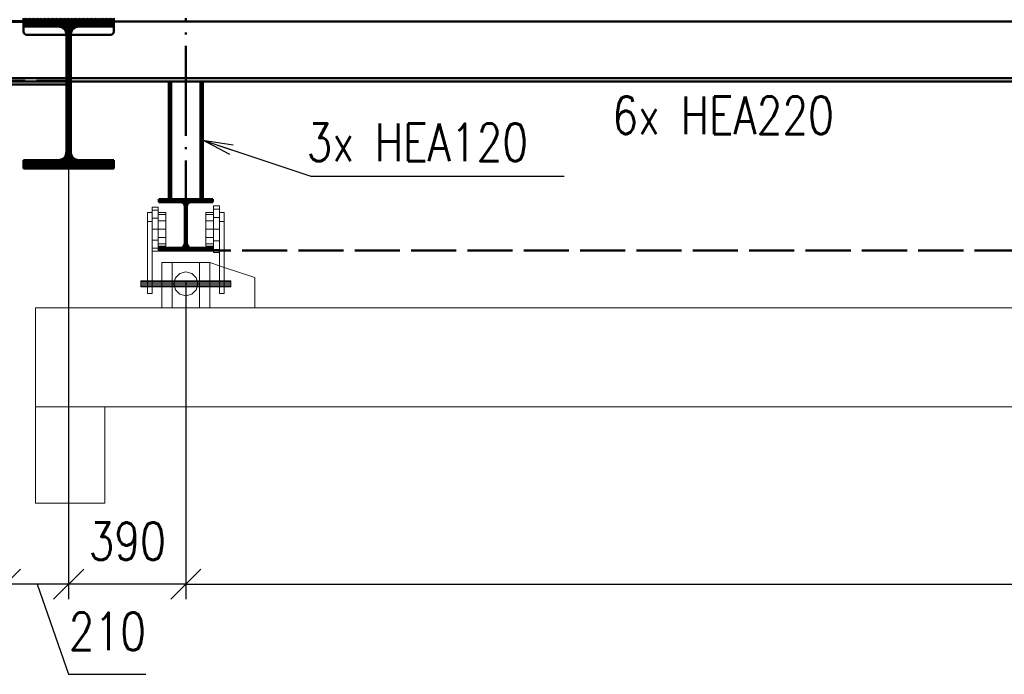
# Paper-space layout 'Layout1' of a CAD drawing. Extents: x -2 to 1033, y -36 to 596.
# Tile 23 of 86: x 112 to 177, y 414 to 457. Entities that reach past the tile are written whole.
import ezdxf

# ---------------------------------------------------------------- set-up
doc = ezdxf.new("R2010")
doc.units = 0
doc.linetypes.add('ACAD_ISO02W100', pattern=[15, 12, -3])
doc.linetypes.add('ACAD_ISO04W100', pattern=[30.5, 24, -3, 0.5, -3])
doc.layers.get('0').update_dxf_attribs({"linetype": 'CONTINUOUS'})
doc.layers.get('DEFPOINTS').update_dxf_attribs({"color": 132, "linetype": 'CONTINUOUS'})
for name, color, linetype, lineweight in [('SS_2.ET-HALA_TaO-MOULDSHOP-HLAVNI_NOSNIK', 32, 'CONTINUOUS', 50), ('SS_2.ET-HALA_TaO-MOULDSHOP-JD', 40, 'CONTINUOUS', 50), ('SS_2.ET-HALA_TaO-MOULDSHOP-JD-JERAB_3t', 9, 'CONTINUOUS', 13), ('SS_2.ET-HALA_TaO-MOULDSHOP-PODLAH.NOSNIK', 160, 'CONTINUOUS', 50), ('SS_2.ET-HALA_TaO-MOULDSHOP-PODLAHA_LEM', 140, 'CONTINUOUS', 50), ('SS_KOTY', 3, 'CONTINUOUS', 25), ('SS_POPIS_PROFILU', 13, 'CONTINUOUS', 25), ('SS_SRAFY', 8, 'CONTINUOUS', 18)]:
    doc.layers.add(name, color=color, linetype=linetype, lineweight=lineweight)
doc.styles.add('ROMANS', font='romans.shx', dxfattribs={"width": 0.8})
doc.styles.add('romans.shx', font='romans.shx', dxfattribs={"height": 5})
doc.dimstyles.new('A-1_(2.5)_50AS', dxfattribs={"dimtxt": 2.5, "dimasz": 2, "dimexe": 1, "dimexo": 2, "dimgap": 0, "dimtad": 0, "dimdec": 1, "dimlfac": 50, "dimrnd": 1, "dimtxsty": 'ROMANS', "dimblk1": 'OBLIQUE', "dimblk2": 'OBLIQUE', "dimsah": 1, "dimcen": 2, "dimclrd": 256, "dimclre": 256, "dimclrt": 256, "dimadec": 1, "dimazin": 2, "dimtfac": 0.714286, "dimtdec": 1, "dimtmove": 0, "dimatfit": 3, "dimldrblk": 'OPEN', "dimfxl": 1, "dimtvp": 1.142857, "dimtfill": 1, "dimtolj": 1, "dimlwd": -1, "dimlwe": -1, "dimarcsym": 0})
pattern_1 = [(45, (114.889425, 533.57035), (-0.04490128, 0.04490128), [])]

# ---------------------------------------------------------------- blocks, each defined once
blk = doc.blocks.new('_Oblique')
at = {"color": 0, "linetype": 'ByBlock', "lineweight": -2}
blk.add_line((-0.5, -0.5), (0.5, 0.5), dxfattribs=at)
blk = doc.blocks.new('*D52')
at = {"layer": 'DEFPOINTS', "color": 0, "transparency": 16777216}
for p in [(114.889, 457.17, 27920.2), (122.689, 441.71, 27862.24), (114.889, 419.523)]:
    blk.add_point(p, dxfattribs=at)
at = {"layer": 'SS_KOTY', "transparency": 16777216}
for p, q in [((114.889, 455.17), (114.889, 418.523)), ((122.689, 439.71), (122.689, 418.523)), ((122.689, 419.523), (114.889, 419.523))]:
    blk.add_line(p, q, dxfattribs=at)
at = {"layer": 'SS_KOTY', "transparency": 16777216, "xscale": 2, "yscale": 2, "zscale": 2, "rotation": 180}
blk.add_blockref('_Oblique', (114.889, 419.523), dxfattribs=at)
at = {"layer": 'SS_KOTY', "transparency": 16777216, "xscale": 2, "yscale": 2, "zscale": 2}
blk.add_blockref('_Oblique', (122.689, 419.523), dxfattribs=at)
at = {"layer": 'SS_KOTY', "transparency": 16777216, "insert": (118.789, 422.38), "char_height": 2.5, "attachment_point": 5, "style": 'ROMANS', "bg_fill": 3, "box_fill_scale": 1.1, "bg_fill_color": 256, "bg_fill_true_color": 13158600, "bg_fill_transparency": 0}
blk.add_mtext('\\A1;390', dxfattribs=at)
blk = doc.blocks.new('_OPEN')
at = {"color": 0, "linetype": 'ByBlock'}
for p, q in [((-1, 0.167), (0, 0)), ((0, 0), (-1, -0.167)), ((0, 0), (-1, 0))]:
    blk.add_line(p, q, dxfattribs=at)
blk = doc.blocks.new('*D53')
at = {"layer": 'DEFPOINTS', "color": 0, "transparency": 16777216}
for p in [(114.889, 457.17, 27920.2), (110.689, 420.861, 27930.2), (110.689, 419.523)]:
    blk.add_point(p, dxfattribs=at)
at = {"layer": 'SS_KOTY', "transparency": 16777216}
for p, q in [((114.889, 455.17), (114.889, 418.523)), ((114.889, 419.523), (110.689, 419.523)), ((112.789, 419.523), (114.889, 413.523)), ((110.689, 418.861), (110.689, 418.523)), ((114.889, 413.523), (120.032, 413.523))]:
    blk.add_line(p, q, dxfattribs=at)
at = {"layer": 'SS_KOTY', "transparency": 16777216, "xscale": 2, "yscale": 2, "zscale": 2, "rotation": 180}
blk.add_blockref('_Oblique', (110.689, 419.523), dxfattribs=at)
at = {"layer": 'SS_KOTY', "transparency": 16777216, "xscale": 2, "yscale": 2, "zscale": 2}
blk.add_blockref('_Oblique', (114.889, 419.523), dxfattribs=at)
at = {"layer": 'SS_KOTY', "transparency": 16777216, "insert": (117.461, 416.38), "char_height": 2.5, "attachment_point": 5, "style": 'ROMANS', "bg_fill": 3, "box_fill_scale": 1.1, "bg_fill_color": 256, "bg_fill_true_color": 13158600, "bg_fill_transparency": 0}
blk.add_mtext('\\A1;210', dxfattribs=at)
blk = doc.blocks.new('*D54')
at = {"layer": 'DEFPOINTS', "color": 0, "transparency": 16777216}
for p in [(122.689, 441.71, 27862.24), (330.689, 441.71, 27862.24), (330.689, 419.523)]:
    blk.add_point(p, dxfattribs=at)
at = {"layer": 'SS_KOTY', "transparency": 16777216}
for p, q in [((122.689, 439.71), (122.689, 418.523)), ((330.689, 439.71), (330.689, 418.523)), ((122.689, 419.523), (330.689, 419.523))]:
    blk.add_line(p, q, dxfattribs=at)
at = {"layer": 'SS_KOTY', "transparency": 16777216, "xscale": 2, "yscale": 2, "zscale": 2, "rotation": 180}
blk.add_blockref('_Oblique', (122.689, 419.523), dxfattribs=at)
at = {"layer": 'SS_KOTY', "transparency": 16777216, "xscale": 2, "yscale": 2, "zscale": 2}
blk.add_blockref('_Oblique', (330.689, 419.523), dxfattribs=at)
at = {"layer": 'SS_KOTY', "transparency": 16777216, "insert": (226.689, 422.38), "char_height": 2.5, "attachment_point": 5, "style": 'ROMANS', "bg_fill": 3, "box_fill_scale": 1.1, "bg_fill_color": 256, "bg_fill_true_color": 13158600, "bg_fill_transparency": 0}
blk.add_mtext('\\A1;10400', dxfattribs=at)

psp = doc.layouts.get("Layout1")

# ---------------------------------------------------------------- linework, layer by layer
at = {"layer": 'SS_2.ET-HALA_TaO-MOULDSHOP-JD', "color": 1, "linetype": 'Continuous', "ltscale": 0.25}
psp.add_line((124.4894, 444.9403), (124.4894, 445.1303), dxfattribs=at)
at = {"layer": 'SS_2.ET-HALA_TaO-MOULDSHOP-JD', "color": 9, "linetype": 'ACAD_ISO02W100', "ltscale": 0.25}
psp.add_line((122.6894, 441.7103, 27964.2), (330.6894, 441.7103, 27964.2), dxfattribs=at)
at = {"layer": 'SS_2.ET-HALA_TaO-MOULDSHOP-JD-JERAB_3t', "color": 9, "linetype": 'Continuous', "ltscale": 0.25}
for p, q in [((124.9394, 444.6803), (124.5394, 444.6803)), ((124.5394, 444.6803), (124.5394, 444.4727)), ((124.5394, 444.4727), (124.9394, 444.4727)), ((124.5394, 444.4727), (124.5394, 443.9053)), ((124.9394, 444.6803), (124.9394, 444.4727)), ((124.9394, 444.4727), (124.9394, 443.9053)), ((124.5394, 444.2503), (124.0194, 444.2503)), ((124.0194, 444.2503), (124.0194, 444.1003)), ((124.0194, 444.1003), (124.5394, 444.1003)), ((124.0194, 444.1003), (124.0194, 443.6903)), ((124.0194, 443.6903), (124.5394, 443.6903)), ((124.0194, 443.6903), (124.0194, 443.1303)), ((124.5394, 443.9053), (124.9394, 443.9053)), ((124.5394, 443.9053), (124.5394, 443.1303)), ((125.2394, 444.2503), (124.9394, 444.2503)), ((124.9394, 443.9053), (124.9394, 443.1303)), ((125.2394, 443.6503), (125.2394, 444.2503)), ((124.0194, 443.1303), (124.5394, 443.1303)), ((124.0194, 443.1303), (124.0194, 442.5703)), ((124.5394, 443.1303), (124.9394, 443.1303)), ((124.5394, 443.1303), (124.5394, 442.3553)), ((125.2394, 443.6503), (124.9394, 443.6503)), ((124.9394, 443.1303), (124.9394, 442.3553)), ((124.0194, 442.5703), (124.5394, 442.5703)), ((124.0194, 442.5703), (124.0194, 442.1604)), ((124.5394, 442.1604), (124.0194, 442.1604)), ((124.5394, 442.3553), (124.9394, 442.3553)), ((124.9394, 442.3553), (124.9394, 442.133))]:
    psp.add_line(p, q, dxfattribs=at)

# ---------------------------------------------------------------- texts
at = {"layer": 'SS_POPIS_PROFILU', "color": 13, "style": 'romans.shx', "width": 0.8}
for s, p in [('6x HEA220', (151.0787, 449.4603)), ('3x HEA120', (130.7256, 447.6637))]:
    psp.add_text(s, height=2.5, dxfattribs=at).set_placement(p)

# ---------------------------------------------------------------- next in the draw order: dimensions: what is measured, and where the dimension line sits
at = {"layer": 'SS_KOTY'}
dim = psp.add_linear_dim(base=(114.8894, 419.5231), p1=(122.6894, 441.7103, 27862.24), p2=(114.8894, 457.1703, 27920.2), dimstyle='A-1_(2.5)_50AS', dxfattribs=at)
dim.commit()
dim.dimension.update_dxf_attribs({"geometry": '*D52', "text_midpoint": (118.7894, 422.3802)})

# ---------------------------------------------------------------- next in the draw order: linework, layer by layer
at = {"layer": 'SS_2.ET-HALA_TaO-MOULDSHOP-JD', "color": 1, "linetype": 'Continuous', "ltscale": 0.25}
for p, q in [((121.5494, 452.9703), (121.5494, 445.1304)), ((121.7094, 445.1304), (121.7094, 452.9703)), ((123.6694, 452.9703), (123.6694, 445.1304)), ((123.8294, 445.1304), (123.8294, 452.9703)), ((124.4894, 445.1303), (120.8894, 445.1303)), ((120.8894, 445.1303), (120.8894, 444.9403)), ((120.8894, 444.9403), (122.3294, 444.9403)), ((122.6294, 444.6403), (122.6294, 442.2003)), ((122.7494, 442.2003), (122.7494, 444.6403)), ((123.0494, 444.9403), (124.4894, 444.9403)), ((120.8894, 441.9003), (120.8894, 441.7103))]:
    psp.add_line(p, q, dxfattribs=at)
at = {"layer": 'SS_2.ET-HALA_TaO-MOULDSHOP-JD', "color": 1, "linetype": 'Continuous', "ltscale": 0.25, "extrusion": (-1.00827e-13, -2.42226e-13, -1)}
psp.add_arc((-122.3294, 444.6403), 0.3, 90, 180, dxfattribs=at)
at = {"layer": 'SS_2.ET-HALA_TaO-MOULDSHOP-JD', "color": 1, "linetype": 'Continuous', "ltscale": 0.25, "extrusion": (-3.67394e-16, 3.06162e-16, -1)}
psp.add_arc((-123.0494, 444.6403), 0.3, 0, 90, dxfattribs=at)
at = {"layer": 'SS_2.ET-HALA_TaO-MOULDSHOP-JD-JERAB_3t', "color": 9, "linetype": 'Continuous', "ltscale": 0.25}
for p, q in [((120.8394, 444.3947), (120.8394, 444.5903)), ((120.8394, 443.8603), (120.8394, 444.3947)), ((121.3594, 444.2503), (120.8394, 444.2503)), ((120.8394, 444.1003), (121.3594, 444.1003)), ((120.8394, 443.1303), (120.8394, 443.8603)), ((120.8394, 443.6903), (121.3594, 443.6903)), ((121.3594, 444.1003), (121.3594, 444.2503)), ((121.3594, 443.6903), (121.3594, 444.1003)), ((121.3594, 443.1303), (121.3594, 443.6903)), ((120.8394, 443.1303), (121.3594, 443.1303)), ((120.8394, 442.4003), (120.8394, 443.1303)), ((121.3594, 442.5703), (121.3594, 443.1303)), ((120.8394, 442.5703), (121.3594, 442.5703)), ((120.8394, 441.8659), (120.8394, 442.4003)), ((121.3594, 442.1604), (121.3594, 442.5703)), ((121.3594, 442.1604), (120.8394, 442.1604)), ((120.8394, 442.0103), (121.3594, 442.0103)), ((120.8394, 441.6703), (120.8394, 441.8659)), ((121.3594, 442.0103), (121.3594, 442.1604)), ((121.0894, 440.9103), (121.0894, 439.7003)), ((121.0894, 439.3003), (121.0894, 437.9103))]:
    psp.add_line(p, q, dxfattribs=at)
at = {"layer": 'SS_2.ET-HALA_TaO-MOULDSHOP-JD-JERAB_3t', "color": 9, "linetype": 'ACAD_ISO02W100', "ltscale": 0.25}
psp.add_line((121.0894, 439.7003), (121.0894, 439.3003), dxfattribs=at)
at = {"layer": 'SS_POPIS_PROFILU', "color": 0, "linetype": 'ByBlock'}
for p, q in [((125.6222, 448.1033), (123.8294, 449.0503)), ((123.8294, 449.0503), (125.8325, 448.7359)), ((123.8294, 449.0503), (125.7274, 448.4196))]:
    psp.add_line(p, q, dxfattribs=at)
at = {"layer": 'SS_POPIS_PROFILU', "color": 13}
psp.add_lwpolyline([(123.8294, 449.0503), (131.0108, 446.6637), (147.8679, 446.6637)], dxfattribs=at)

# ---------------------------------------------------------------- next in the draw order: dimensions: what is measured, and where the dimension line sits
at = {"layer": 'SS_KOTY'}
dim = psp.add_linear_dim(base=(110.6894, 419.5231), p1=(114.8894, 457.1703, 27920.2), p2=(110.6894, 420.8608, 27930.2), dimstyle='A-1_(2.5)_50AS', override={"dimtmove": 1}, dxfattribs=at)
dim.commit()
dim.dimension.update_dxf_attribs({"geometry": '*D53', "text_midpoint": (114.8894, 413.5231), "dimtype": 160})
dim = psp.add_linear_dim(base=(330.6894, 419.5231), p1=(122.6894, 441.7103, 27862.24), p2=(330.6894, 441.7103, 27862.24), dimstyle='A-1_(2.5)_50AS', override={"dimtmove": 1}, dxfattribs=at)
dim.commit()
dim.dimension.update_dxf_attribs({"geometry": '*D54', "text_midpoint": (226.6894, 422.3802)})

# ---------------------------------------------------------------- next in the draw order: hatches: boundary and pattern name
at = {"layer": 'SS_SRAFY'}
h = psp.add_hatch(dxfattribs=at)
h.set_pattern_fill('ANSI31', color=5, scale=0.02, style=0)
h.set_pattern_definition(pattern_1)
h.paths.add_polyline_path([(117.8894, 447.7303), (115.5744, 447.7303, -0.4142136), (115.0344, 448.2703), (115.0344, 456.0703, -0.4142136), (115.5744, 456.6103), (117.8894, 456.6103), (117.8894, 457.1703), (111.8894, 457.1703), (111.8894, 456.6103), (114.2044, 456.6103, -0.4142136), (114.7444, 456.0703), (114.7444, 448.2703, -0.4142136), (114.2044, 447.7303), (111.8894, 447.7303), (111.8894, 447.1703), (117.8894, 447.1703)], flags=0)
h = psp.add_hatch(dxfattribs=at)
h.set_pattern_fill('ANSI31', color=5, scale=0.02, style=0)
h.set_pattern_definition(pattern_1)
h.paths.add_polyline_path([(120.8894, 441.7103), (124.4894, 441.7103), (124.4894, 441.9003), (123.0494, 441.9003, -0.4142136), (122.7494, 442.2003), (122.7494, 444.6403, -0.4142136), (123.0494, 444.9403), (124.4894, 444.9403), (124.4894, 445.1303), (120.8894, 445.1303), (120.8894, 444.9403), (122.3294, 444.9403, -0.4142136), (122.6294, 444.6403), (122.6294, 442.2003, -0.4142136), (122.3294, 441.9003), (120.8894, 441.9003)], flags=0)

# ---------------------------------------------------------------- next in the draw order: linework, layer by layer
at = {"layer": 'SS_2.ET-HALA_TaO-MOULDSHOP-HLAVNI_NOSNIK', "color": 1, "linetype": 'Continuous', "ltscale": 0.25}
for p, q in [((111.8894, 456.6103), (111.8894, 457.1703)), ((117.8894, 457.1703), (117.8894, 456.6103)), ((111.8894, 456.6103), (114.2044, 456.6103)), ((115.5744, 456.6103), (117.8894, 456.6103)), ((114.7444, 456.0703), (114.7444, 448.2703)), ((115.0344, 448.2703), (115.0344, 456.0703)), ((114.2044, 447.7303), (111.8894, 447.7303)), ((111.8894, 447.1703), (111.8894, 447.7303)), ((117.8894, 447.7303), (115.5744, 447.7303)), ((117.8894, 447.7303), (117.8894, 447.1703)), ((111.8894, 447.1703), (117.8894, 447.1703))]:
    psp.add_line(p, q, dxfattribs=at)
at = {"layer": 'SS_2.ET-HALA_TaO-MOULDSHOP-HLAVNI_NOSNIK', "color": 1, "linetype": 'Continuous', "ltscale": 0.25, "extrusion": (-5.61785e-14, -1.34434e-13, -1)}
psp.add_arc((-114.2044, 456.0703), 0.54, 90, 180, dxfattribs=at)
at = {"layer": 'SS_2.ET-HALA_TaO-MOULDSHOP-HLAVNI_NOSNIK', "color": 1, "linetype": 'Continuous', "ltscale": 0.25, "extrusion": (1.34373e-13, -5.5505e-14, -1)}
psp.add_arc((-115.5744, 456.0703), 0.54, 0, 90, dxfattribs=at)
at = {"layer": 'SS_2.ET-HALA_TaO-MOULDSHOP-HLAVNI_NOSNIK', "color": 1, "linetype": 'Continuous', "ltscale": 0.25, "extrusion": (-5.61785e-14, 1.35046e-13, -1)}
psp.add_arc((-114.2044, 448.2703), 0.54, 180, 270, dxfattribs=at)
at = {"layer": 'SS_2.ET-HALA_TaO-MOULDSHOP-HLAVNI_NOSNIK', "color": 1, "linetype": 'Continuous', "ltscale": 0.25, "extrusion": (1.34373e-13, 5.61173e-14, -1)}
psp.add_arc((-115.5744, 448.2703), 0.54, 270, 0, dxfattribs=at)
at = {"layer": 'SS_2.ET-HALA_TaO-MOULDSHOP-JD', "color": 7, "linetype": 'ACAD_ISO04W100', "ltscale": 0.25}
psp.add_line((122.6894, 441.7103), (122.6894, 457.1703), dxfattribs=at)
psp.add_line((122.6894, 441.7103), (122.6894, 457.1703), dxfattribs=at)
psp.add_line((122.6894, 441.7103), (122.6894, 457.1703), dxfattribs=at)
at = {"layer": 'SS_2.ET-HALA_TaO-MOULDSHOP-JD', "color": 1, "linetype": 'Continuous', "ltscale": 0.25}
for p, q in [((122.3294, 441.9003), (120.8894, 441.9003)), ((120.8894, 441.7103), (124.4894, 441.7103)), ((124.4894, 441.9003), (123.0494, 441.9003)), ((124.4894, 441.7103), (124.4894, 441.9003))]:
    psp.add_line(p, q, dxfattribs=at)
at = {"layer": 'SS_2.ET-HALA_TaO-MOULDSHOP-JD', "color": 1, "linetype": 'Continuous', "ltscale": 0.25, "extrusion": (-1.00827e-13, 2.42838e-13, -1)}
psp.add_arc((-122.3294, 442.2003), 0.3, 180, 270, dxfattribs=at)
at = {"layer": 'SS_2.ET-HALA_TaO-MOULDSHOP-JD', "color": 1, "linetype": 'Continuous', "ltscale": 0.25, "extrusion": (-3.67394e-16, 3.06162e-16, -1)}
psp.add_arc((-123.0494, 442.2003), 0.3, 270, 0, dxfattribs=at)
at = {"layer": 'SS_2.ET-HALA_TaO-MOULDSHOP-JD-JERAB_3t', "color": 9, "linetype": 'Continuous', "ltscale": 0.25}
for p, q in [((120.8394, 444.5903), (120.4394, 444.5903)), ((120.4394, 444.5903), (120.4394, 444.3947)), ((120.4394, 444.3947), (120.8394, 444.3947)), ((120.4394, 444.3947), (120.4394, 443.8603)), ((120.4394, 444.2503), (120.1394, 444.2503)), ((120.1394, 444.2503), (120.1394, 443.6503)), ((120.4394, 443.8603), (120.8394, 443.8603)), ((120.4394, 443.8603), (120.4394, 443.1303)), ((120.4394, 443.6503), (120.1394, 443.6503)), ((120.1394, 443.6503), (120.1394, 438.8503)), ((120.4394, 443.1303), (120.8394, 443.1303)), ((120.4394, 443.1303), (120.4394, 442.4003)), ((125.2394, 438.8503), (125.2394, 443.6503)), ((120.4394, 442.4003), (120.8394, 442.4003)), ((120.4394, 442.4003), (120.4394, 442.2559)), ((120.4394, 442.2559), (120.4394, 438.8503)), ((120.8394, 441.8659), (120.4394, 441.8659)), ((124.0194, 442.1604), (124.0194, 442.0103)), ((124.0194, 442.0103), (124.5394, 442.0103)), ((124.5394, 442.3553), (124.5394, 441.788)), ((124.9394, 441.788), (124.5394, 441.788)), ((124.5394, 441.788), (124.5394, 441.5803)), ((124.9394, 442.133), (124.9394, 438.8503)), ((120.4394, 441.6703), (120.8394, 441.6703)), ((124.5394, 441.5803), (124.9394, 441.5803)), ((121.7894, 440.9103), (121.0894, 440.9103)), ((123.5894, 440.9103), (121.7894, 440.9103)), ((121.7894, 440.9103), (121.7894, 437.9103)), ((124.2894, 440.9103), (123.5894, 440.9103)), ((123.5894, 437.9103), (123.5894, 440.9103)), ((124.9394, 440.6937), (124.2894, 440.9103)), ((124.2894, 440.9103), (124.2894, 439.7003)), ((127.2894, 439.9103), (125.2394, 440.5937)), ((121.9966, 439.9003), (121.8894, 439.5003)), ((122.2894, 440.1932), (121.9966, 439.9003)), ((122.6894, 440.3003), (122.2894, 440.1932)), ((123.0894, 440.1932), (122.6894, 440.3003)), ((123.3822, 439.9003), (123.0894, 440.1932)), ((123.4894, 439.5003), (123.3822, 439.9003)), ((127.2894, 437.9103), (127.2894, 439.9103)), ((120.1394, 439.7003), (119.6894, 439.7003)), ((119.6894, 439.7003), (119.6894, 439.6736)), ((119.6894, 439.6736), (120.1394, 439.6736)), ((119.6894, 439.6736), (119.6894, 439.6003)), ((119.6894, 439.6003), (120.1394, 439.6003)), ((119.6894, 439.6003), (119.6894, 439.5003)), ((119.6894, 439.5003), (120.1394, 439.5003)), ((119.6894, 439.5003), (119.6894, 439.4003)), ((119.6894, 439.4003), (120.1394, 439.4003)), ((119.6894, 439.4003), (119.6894, 439.3271)), ((120.1394, 439.3271), (119.6894, 439.3271)), ((119.6894, 439.3271), (119.6894, 439.3003)), ((119.6894, 439.3003), (120.1394, 439.3003)), ((121.7894, 439.7003), (120.4394, 439.7003)), ((120.4394, 439.6736), (121.7894, 439.6736)), ((120.4394, 439.6003), (121.7894, 439.6003)), ((120.4394, 439.5003), (121.7894, 439.5003)), ((120.4394, 439.4003), (121.7894, 439.4003)), ((121.7894, 439.3271), (120.4394, 439.3271)), ((120.4394, 439.3003), (121.7894, 439.3003)), ((121.8894, 439.5003), (121.9966, 439.1003)), ((121.9966, 439.1003), (122.2894, 438.8075)), ((123.0894, 438.8075), (123.3822, 439.1003)), ((123.3822, 439.1003), (123.4894, 439.5003)), ((124.9394, 439.7003), (123.5894, 439.7003)), ((123.5894, 439.6736), (124.9394, 439.6736)), ((123.5894, 439.6003), (124.9394, 439.6003)), ((123.5894, 439.5003), (124.9394, 439.5003)), ((123.5894, 439.4003), (124.9394, 439.4003)), ((124.9394, 439.3271), (123.5894, 439.3271)), ((123.5894, 439.3003), (124.9394, 439.3003)), ((124.2894, 439.3003), (124.2894, 437.9103)), ((125.6894, 439.7003), (125.2394, 439.7003)), ((125.2394, 439.6736), (125.6894, 439.6736)), ((125.2394, 439.6003), (125.6894, 439.6003)), ((125.2394, 439.5003), (125.6894, 439.5003)), ((125.2394, 439.4003), (125.6894, 439.4003)), ((125.6894, 439.3271), (125.2394, 439.3271)), ((125.2394, 439.3003), (125.6894, 439.3003)), ((125.6894, 439.6736), (125.6894, 439.7003)), ((125.6894, 439.6003), (125.6894, 439.6736)), ((125.6894, 439.5003), (125.6894, 439.6003)), ((125.6894, 439.4003), (125.6894, 439.5003)), ((125.6894, 439.3271), (125.6894, 439.4003)), ((125.6894, 439.3003), (125.6894, 439.3271)), ((120.1394, 438.8503), (120.4394, 438.8503)), ((122.2894, 438.8075), (122.6894, 438.7003)), ((122.6894, 438.7003), (123.0894, 438.8075)), ((124.9394, 438.8503), (125.2394, 438.8503)), ((112.6894, 437.9103), (121.0894, 437.9103)), ((112.6894, 437.9103), (112.6894, 431.3103)), ((121.0894, 437.9103), (121.7894, 437.9103)), ((121.7894, 437.9103), (123.5894, 437.9103)), ((123.5894, 437.9103), (124.2894, 437.9103)), ((124.2894, 437.9103), (329.0894, 437.9103)), ((117.2894, 431.3103), (112.6894, 431.3103)), ((112.6894, 431.3103), (112.6894, 424.9103)), ((225.668, 431.3103), (117.2894, 431.3103)), ((117.2894, 424.9103), (117.2894, 431.3103)), ((112.6894, 424.9103), (117.2894, 424.9103))]:
    psp.add_line(p, q, dxfattribs=at)
at = {"layer": 'SS_2.ET-HALA_TaO-MOULDSHOP-JD-JERAB_3t', "color": 9, "linetype": 'ACAD_ISO02W100', "ltscale": 0.25}
for p, q in [((125.2394, 440.5937), (124.9394, 440.6937)), ((121.9966, 439.9003), (121.943, 439.7003)), ((123.4358, 439.7003), (123.3822, 439.9003)), ((120.4394, 439.7003), (120.1394, 439.7003)), ((120.1394, 439.6736), (120.4394, 439.6736)), ((120.1394, 439.6003), (120.4394, 439.6003)), ((120.1394, 439.5003), (120.4394, 439.5003)), ((120.1394, 439.4003), (120.4394, 439.4003)), ((120.4394, 439.3271), (120.1394, 439.3271)), ((120.1394, 439.3003), (120.4394, 439.3003)), ((121.943, 439.7003), (121.7894, 439.7003)), ((121.7894, 439.6736), (123.5894, 439.6736)), ((121.7894, 439.6003), (123.5894, 439.6003)), ((121.7894, 439.5003), (123.5894, 439.5003)), ((121.7894, 439.4003), (123.5894, 439.4003)), ((123.5894, 439.3271), (121.7894, 439.3271)), ((121.7894, 439.3003), (123.4358, 439.3003)), ((121.943, 439.7003), (121.8894, 439.5003)), ((121.8894, 439.5003), (121.943, 439.3003)), ((123.5894, 439.7003), (121.943, 439.7003)), ((121.943, 439.3003), (121.9966, 439.1003)), ((123.3822, 439.1003), (123.4358, 439.3003)), ((123.4894, 439.5003), (123.4358, 439.7003)), ((123.4358, 439.3003), (123.4894, 439.5003)), ((123.4358, 439.3003), (123.5894, 439.3003)), ((124.2894, 439.7003), (124.2894, 439.3003)), ((125.2394, 439.7003), (124.9394, 439.7003)), ((124.9394, 439.6736), (125.2394, 439.6736)), ((124.9394, 439.6003), (125.2394, 439.6003)), ((124.9394, 439.5003), (125.2394, 439.5003)), ((124.9394, 439.4003), (125.2394, 439.4003)), ((125.2394, 439.3271), (124.9394, 439.3271)), ((124.9394, 439.3003), (125.2394, 439.3003))]:
    psp.add_line(p, q, dxfattribs=at)
at = {"layer": 'SS_2.ET-HALA_TaO-MOULDSHOP-PODLAH.NOSNIK', "color": 1, "linetype": 'Continuous', "ltscale": 0.25}
for p, q in [((111.8894, 456.9503), (108.9894, 456.9503)), ((201.8894, 456.9503), (117.8894, 456.9503)), ((111.8894, 456.2703), (111.8894, 456.6103)), ((117.8894, 456.6103), (117.8894, 456.2703)), ((114.7444, 456.0703), (112.0894, 456.0703)), ((117.6894, 456.0703), (115.0344, 456.0703)), ((114.7444, 453.1903), (107.4526, 453.1903)), ((108.9894, 452.9703), (114.7444, 452.9703)), ((204.7444, 453.1903), (115.0344, 453.1903)), ((115.0344, 452.9703), (204.7444, 452.9703)), ((110.2894, 452.7703), (114.7444, 452.7703))]:
    psp.add_line(p, q, dxfattribs=at)
at = {"layer": 'SS_2.ET-HALA_TaO-MOULDSHOP-PODLAH.NOSNIK', "color": 3, "linetype": 'ACAD_ISO02W100', "ltscale": 0.25}
for p, q in [((108.9895, 456.9303), (111.8894, 456.9303)), ((108.9895, 453.0103), (114.7444, 453.0103))]:
    psp.add_line(p, q, dxfattribs=at)
at = {"layer": 'SS_2.ET-HALA_TaO-MOULDSHOP-PODLAH.NOSNIK', "color": 1, "linetype": 'Continuous', "ltscale": 0.25, "extrusion": (3.6343e-13, 1.50996e-13, -1)}
psp.add_arc((-112.0894, 456.2703), 0.2, 270, 0, dxfattribs=at)
at = {"layer": 'SS_2.ET-HALA_TaO-MOULDSHOP-PODLAH.NOSNIK', "color": 1, "linetype": 'Continuous', "ltscale": 0.25, "extrusion": (1.50323e-13, -3.63492e-13, -1)}
psp.add_arc((-117.6894, 456.2703), 0.2, 180, 270, dxfattribs=at)
at = {"layer": 'SS_2.ET-HALA_TaO-MOULDSHOP-PODLAHA_LEM', "color": 3, "linetype": 'ACAD_ISO02W100', "ltscale": 0.25}
psp.add_line((110.6894, 456.9703), (111.8894, 456.9703), dxfattribs=at)

doc.saveas('drawing.dxf')
